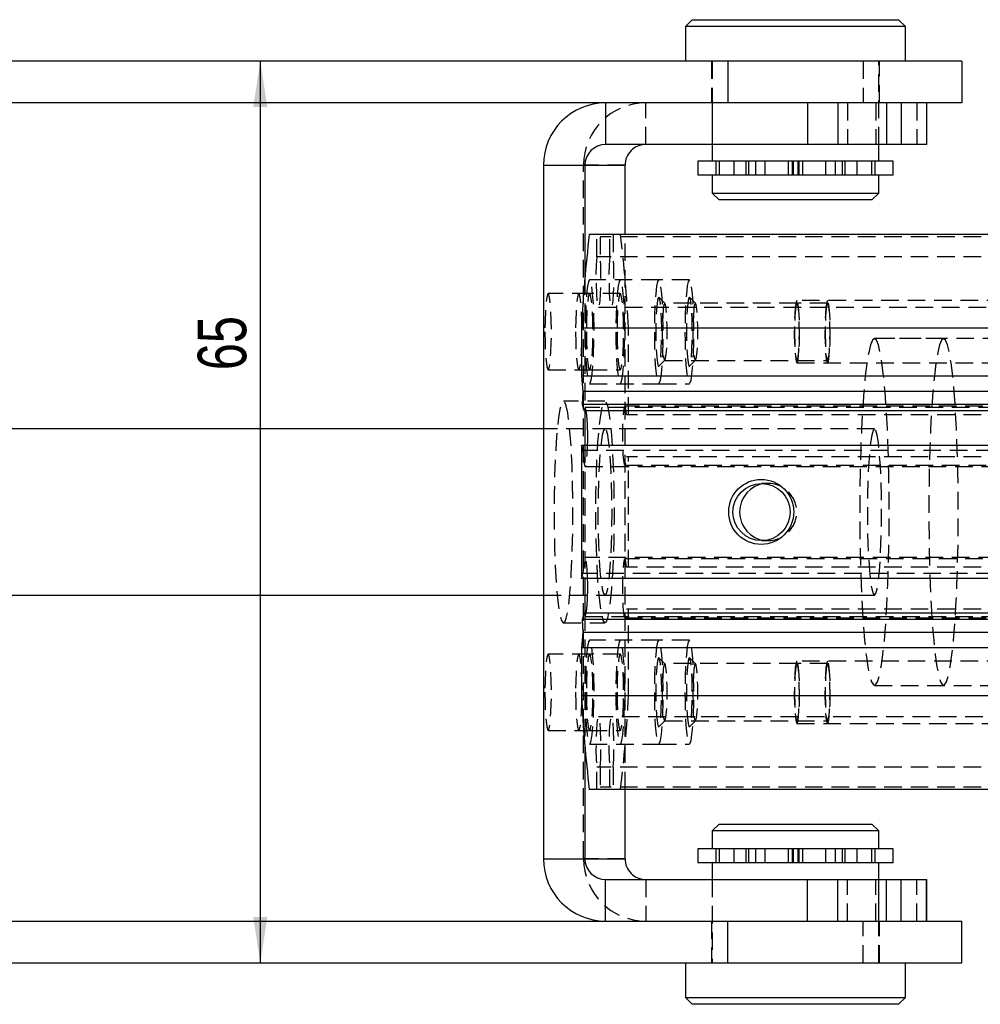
# Model space of a CAD drawing. Extents: x 27 to 362, y 20 to 287.
# Tile 9 of 11: x 200 to 269, y 105 to 176. Entities that reach past the tile are written whole.
import ezdxf

# ---------------------------------------------------------------- set-up
doc = ezdxf.new("R2010")
doc.units = 0
doc.linetypes.add('HIDDEN', pattern=[1.905, 1.27, -0.635])
doc.layers.get('0').update_dxf_attribs({"linetype": 'CONTINUOUS'})
doc.styles.add('SLDTEXTSTYLE0', font='TXT', dxfattribs={"width": 0.75})
doc.dimstyles.new('SLDDIMSTYLE3', dxfattribs={"dimtxt": 3.5, "dimasz": 3.302, "dimexe": 0, "dimexo": 0.0625, "dimgap": 0.875, "dimtad": 1, "dimdec": 3, "dimrnd": 1e-09, "dimzin": 12, "dimtxsty": 'SLDTEXTSTYLE0', "dimsah": 1, "dimcen": 0.09, "dimazin": 3, "dimtfac": 1, "dimtdec": 3, "dimtofl": 0, "dimtmove": 0, "dimatfit": 3, "dimtolj": 1, "dimtzin": 12})

# ---------------------------------------------------------------- blocks, each defined once
blk = doc.blocks.new('_D_10')
at = {"color": 179, "linetype": 'CONTINUOUS'}
blk.add_line((217.59, 173.32), (217.59, 108.32), dxfattribs=at)
for points in [[(217.59, 173.32), (217.082, 170.018), (218.098, 170.018)], [(217.59, 108.32), (218.098, 111.622), (217.082, 111.622)]]:
    blk.add_solid(points, dxfattribs=at)
at = {"color": 179, "linetype": 'CONTINUOUS', "insert": (213.078, 151.045, -41.816), "char_height": 3.5, "attachment_point": 1, "rotation": 90, "style": 'SLDTEXTSTYLE0'}
blk.add_mtext('65', dxfattribs=at)

msp = doc.modelspace()

# ---------------------------------------------------------------- linework, layer by layer
at = {"color": 7, "linetype": 'CONTINUOUS'}
for p, q in [((248.7366, 176.3198), (248.2366, 175.8198)), ((248.7366, 176.3198), (256.1741, 176.3198)), ((256.1741, 176.3198), (263.6116, 176.3198)), ((264.1116, 175.8198), (263.6116, 176.3198)), ((248.2366, 175.8198), (248.2366, 173.3198)), ((256.1741, 175.8198), (248.2366, 175.8198)), ((264.1116, 175.8198), (256.1741, 175.8198)), ((264.1116, 173.3198), (264.1116, 175.8198)), ((251.2933, 173.3198), (118.2477, 173.3198)), ((251.2933, 173.3198), (251.2933, 170.3198)), ((268.1741, 173.3198), (251.2933, 173.3198)), ((268.1741, 173.3198), (268.1741, 170.3198)), ((242.4886, 170.3198), (118.2477, 170.3198)), ((242.4886, 170.3198), (242.4886, 167.3198)), ((257.0457, 170.3198), (242.4886, 170.3198)), ((257.0457, 170.3198), (257.0457, 167.3198)), ((259.234, 170.3198), (257.0457, 170.3198)), ((259.234, 170.3198), (259.234, 167.3198)), ((262.7406, 170.3198), (259.234, 170.3198)), ((262.7406, 170.3198), (262.7406, 167.3198)), ((263.7964, 170.3198), (262.7406, 170.3198)), ((263.7964, 170.3198), (263.7964, 167.3198)), ((263.9966, 170.3198), (263.7964, 170.3198)), ((268.1741, 170.3198), (263.9966, 170.3198)), ((265.6252, 170.3198), (265.6252, 167.3198)), ((265.6361, 167.3198), (265.6361, 170.3198)), ((257.0457, 167.3198), (242.4886, 167.3198)), ((250.1741, 167.3198), (250.1741, 166.1198)), ((259.234, 167.3198), (257.0457, 167.3198)), ((262.7406, 167.3198), (259.234, 167.3198)), ((262.1741, 166.1198), (262.1741, 167.3198)), ((263.7964, 167.3198), (262.7406, 167.3198)), ((265.6252, 167.3198), (263.7964, 167.3198)), ((265.6361, 167.3198), (265.6252, 167.3198)), ((238.0049, 165.8198), (240.994, 165.8198)), ((238.0049, 165.8198), (238.0049, 115.8198)), ((240.994, 165.8198), (243.8842, 165.8198)), ((240.994, 165.8198), (240.994, 157.7609)), ((243.8842, 160.8198), (243.8842, 165.8198)), ((249.1327, 166.1198), (249.1327, 165.1198)), ((263.2155, 166.1198), (249.1327, 166.1198)), ((263.2155, 165.1198), (263.2155, 166.1198)), ((263.2155, 165.1198), (249.1327, 165.1198)), ((250.1741, 165.1198), (250.1741, 163.8198)), ((262.1741, 163.8198), (262.1741, 165.1198)), ((250.1741, 163.8198), (250.6741, 163.3198)), ((250.1741, 163.8198), (262.1741, 163.8198)), ((261.6741, 163.3198), (250.6741, 163.3198)), ((261.6741, 163.3198), (262.1741, 163.8198)), ((329.9893, 160.8198), (241.3114, 160.8198)), ((329.4169, 154.0863), (240.739, 154.0863)), ((240.739, 154.0863), (240.739, 150.6198)), ((329.4169, 150.6198), (240.739, 150.6198)), ((240.739, 150.6198), (240.8325, 149.5198)), ((240.8325, 149.5198), (240.8065, 148.5684)), ((329.5104, 149.5198), (240.8325, 149.5198)), ((329.4844, 148.5684), (240.8065, 148.5684)), ((240.8065, 148.5684), (240.9282, 148.1083)), ((329.6061, 148.1083), (240.9282, 148.1083)), ((240.994, 148.1083), (240.994, 145.6243)), ((238.0049, 146.8198), (191.1255, 146.8198)), ((329.4296, 145.6243), (240.7518, 145.6243)), ((240.7518, 145.6243), (240.7518, 136.0154)), ((329.4296, 136.0154), (240.7518, 136.0154)), ((240.994, 136.0154), (240.994, 133.5314)), ((191.1255, 134.8198), (238.0049, 134.8198)), ((240.9282, 133.5314), (240.8065, 133.0713)), ((329.6061, 133.5314), (240.9282, 133.5314)), ((329.4844, 133.0713), (240.8065, 133.0713)), ((240.8065, 133.0713), (240.8325, 132.1198)), ((240.8325, 132.1198), (240.739, 131.0198)), ((329.5104, 132.1198), (240.8325, 132.1198)), ((329.4169, 131.0198), (240.739, 131.0198)), ((240.739, 131.0198), (240.739, 127.5533)), ((329.4169, 127.5533), (240.739, 127.5533)), ((240.994, 123.8788), (240.994, 115.8198)), ((329.9893, 120.8198), (241.3114, 120.8198)), ((243.8842, 115.8198), (243.8842, 120.8198)), ((250.6741, 118.3198), (250.1741, 117.8198)), ((250.6741, 118.3198), (256.1741, 118.3198)), ((256.1741, 118.3198), (261.6741, 118.3198)), ((262.1741, 117.8198), (261.6741, 118.3198)), ((250.1741, 117.8198), (250.1741, 116.5198)), ((256.1741, 117.8198), (250.1741, 117.8198)), ((262.1741, 117.8198), (256.1741, 117.8198)), ((262.1741, 116.5198), (262.1741, 117.8198)), ((249.1327, 116.5198), (249.1327, 115.5198)), ((263.2155, 116.5198), (249.1327, 116.5198)), ((263.2155, 115.5198), (263.2155, 116.5198)), ((238.0049, 115.8198), (240.994, 115.8198)), ((240.994, 115.8198), (243.8842, 115.8198)), ((263.2155, 115.5198), (249.1327, 115.5198)), ((250.1741, 115.5198), (250.1741, 114.3198)), ((262.1741, 114.3198), (262.1741, 115.5198)), ((242.4886, 111.3198), (242.4886, 114.3198)), ((242.4886, 114.3198), (257.0457, 114.3198)), ((257.0457, 111.3198), (257.0457, 114.3198)), ((257.0457, 114.3198), (259.234, 114.3198)), ((259.234, 111.3198), (259.234, 114.3198)), ((259.234, 114.3198), (262.7406, 114.3198)), ((262.7406, 111.3198), (262.7406, 114.3198)), ((262.7406, 114.3198), (263.7964, 114.3198)), ((263.7964, 111.3198), (263.7964, 114.3198)), ((263.7964, 114.3198), (265.6252, 114.3198)), ((265.6252, 111.3198), (265.6252, 114.3198)), ((265.6252, 114.3198), (265.6361, 114.3198)), ((265.6361, 111.3198), (265.6361, 114.3198)), ((118.2477, 111.3198), (242.4886, 111.3198)), ((242.4886, 111.3198), (257.0457, 111.3198)), ((251.2933, 108.3198), (251.2933, 111.3198)), ((257.0457, 111.3198), (259.234, 111.3198)), ((259.234, 111.3198), (262.7406, 111.3198)), ((262.7406, 111.3198), (263.7964, 111.3198)), ((263.7964, 111.3198), (263.9966, 111.3198)), ((263.9966, 111.3198), (268.1741, 111.3198)), ((268.1741, 108.3198), (268.1741, 111.3198)), ((118.2477, 108.3198), (251.2933, 108.3198)), ((248.2366, 108.3198), (248.2366, 105.8198)), ((251.2933, 108.3198), (268.1741, 108.3198)), ((264.1116, 105.8198), (264.1116, 108.3198)), ((248.2366, 105.8198), (248.7366, 105.3198)), ((248.2366, 105.8198), (264.1116, 105.8198)), ((263.6116, 105.3198), (264.1116, 105.8198)), ((263.6116, 105.3198), (248.7366, 105.3198))]:
    msp.add_line(p, q, dxfattribs=at)
at = {"color": 7, "linetype": 'HIDDEN'}
for p, q in [((250.1241, 173.3198), (250.1241, 170.3198)), ((250.1741, 173.3198), (250.1741, 167.3198)), ((261.0549, 173.3198), (261.0549, 170.3198)), ((262.1741, 167.3198), (262.1741, 173.3198)), ((262.2241, 170.3198), (262.2241, 173.3198)), ((245.3788, 167.3198), (245.3788, 170.3198)), ((250.1741, 170.3198), (250.1741, 167.3198)), ((259.9358, 170.3198), (259.9358, 167.3198)), ((261.9748, 170.3198), (261.9748, 167.3198)), ((262.1741, 167.3198), (262.1741, 170.3198)), ((264.9301, 170.3198), (264.9301, 167.3198)), ((238.0049, 165.8198), (240.895, 165.8198)), ((243.8842, 165.8198), (240.895, 165.8198)), ((240.895, 115.8198), (240.895, 165.8198)), ((250.4241, 166.1198), (250.4241, 165.1198)), ((250.6741, 166.1198), (250.6741, 165.1198)), ((251.7391, 166.1198), (251.7391, 165.1198)), ((252.6062, 166.1198), (252.6062, 165.1198)), ((252.7983, 166.1198), (252.7983, 165.1198)), ((253.304, 166.1198), (253.304, 165.1198)), ((253.9741, 166.1198), (253.9741, 165.1198)), ((255.6741, 165.1198), (255.6741, 166.1198)), ((255.9241, 166.1198), (255.9241, 165.1198)), ((256.0153, 166.1198), (256.0153, 165.1198)), ((256.3329, 166.1198), (256.3329, 165.1198)), ((256.4241, 166.1198), (256.4241, 165.1198)), ((256.6741, 166.1198), (256.6741, 165.1198)), ((258.3741, 165.1198), (258.3741, 166.1198)), ((259.0442, 166.1198), (259.0442, 165.1198)), ((259.5499, 166.1198), (259.5499, 165.1198)), ((259.742, 166.1198), (259.742, 165.1198)), ((260.6091, 166.1198), (260.6091, 165.1198)), ((261.6741, 165.1198), (261.6741, 166.1198)), ((261.9241, 165.1198), (261.9241, 166.1198)), ((241.8432, 159.215), (241.8432, 160.8198)), ((330.5211, 160.6698), (242.0999, 160.6698)), ((242.0999, 160.6698), (242.0999, 159.215)), ((242.7783, 159.215), (242.7783, 160.6698)), ((243.035, 160.8198), (243.035, 159.215)), ((243.8842, 120.8198), (243.8842, 160.8198)), ((330.5211, 159.215), (241.8432, 159.215)), ((240.994, 157.7609), (240.994, 148.1083)), ((246.316, 157.5698), (241.3341, 157.5698)), ((248.5261, 157.5698), (246.316, 157.5698)), ((241.3341, 156.5698), (238.3449, 156.5698)), ((243.5442, 156.5698), (241.3341, 156.5698)), ((246.7624, 155.8793), (246.3341, 156.3107)), ((248.9725, 155.8793), (248.5442, 156.3107)), ((241.9716, 155.5948), (330.6495, 155.5948)), ((256.2798, 155.8868), (246.7474, 155.8868)), ((315.0662, 156.0698), (256.2798, 156.0698)), ((258.4899, 155.8868), (256.2798, 155.8868)), ((244.1392, 147.8298), (244.1392, 154.0863)), ((266.8504, 153.3198), (261.8685, 153.3198)), ((316.6695, 153.3198), (261.8685, 153.3198)), ((246.3341, 151.329), (246.7624, 151.7604)), ((246.7474, 151.7528), (256.2798, 151.7528)), ((248.5442, 151.329), (248.9725, 151.7604)), ((256.2798, 151.7528), (258.4899, 151.7528)), ((256.2798, 151.5698), (315.0662, 151.5698)), ((238.3449, 151.0698), (241.3341, 151.0698)), ((241.3341, 151.0698), (243.5442, 151.0698)), ((241.3341, 150.0698), (246.316, 150.0698)), ((246.316, 150.0698), (248.5261, 150.0698)), ((242.4391, 148.8198), (239.45, 148.8198)), ((332.5536, 148.4448), (243.8757, 148.4448)), ((329.6889, 148.3448), (241.011, 148.3448)), ((332.4265, 147.8298), (244.0028, 147.8298)), ((261.8685, 146.8198), (238.0049, 146.8198)), ((261.8685, 146.8198), (242.4391, 146.8198)), ((240.8502, 145.252), (240.7518, 145.6243)), ((240.994, 145.6243), (240.994, 136.0154)), ((329.5281, 145.252), (240.8502, 145.252)), ((243.8757, 144.1948), (332.5536, 144.1948)), ((332.4265, 144.8098), (244.0028, 144.8098)), ((244.1265, 136.8298), (244.1265, 144.8098)), ((241.011, 144.0948), (329.6889, 144.0948)), ((254.202, 142.8868), (253.7288, 142.8868)), ((253.7288, 138.7528), (254.202, 138.7528)), ((329.6889, 137.5448), (241.011, 137.5448)), ((332.5536, 137.4448), (243.8757, 137.4448)), ((240.7518, 136.0154), (240.8502, 136.3877)), ((329.5281, 136.3877), (240.8502, 136.3877)), ((332.4265, 136.8298), (244.0028, 136.8298)), ((238.0049, 134.8198), (261.8685, 134.8198)), ((242.4391, 134.8198), (261.8685, 134.8198)), ((240.994, 133.5314), (240.994, 123.8788)), ((332.4265, 133.8098), (244.0028, 133.8098)), ((244.1392, 127.5533), (244.1392, 133.8098)), ((239.45, 132.8198), (242.4391, 132.8198)), ((241.011, 133.2948), (329.6889, 133.2948)), ((243.8757, 133.1948), (332.5536, 133.1948)), ((246.316, 131.5698), (241.3341, 131.5698)), ((248.5261, 131.5698), (246.316, 131.5698)), ((241.3341, 130.5698), (238.3449, 130.5698)), ((243.5442, 130.5698), (241.3341, 130.5698)), ((246.7624, 129.8793), (246.3341, 130.3107)), ((248.9725, 129.8793), (248.5442, 130.3107)), ((315.0662, 130.0698), (256.2798, 130.0698)), ((256.2798, 129.8868), (246.7474, 129.8868)), ((258.4899, 129.8868), (256.2798, 129.8868)), ((261.8685, 128.3198), (266.8504, 128.3198)), ((261.8685, 128.3198), (316.6695, 128.3198)), ((330.6495, 126.0448), (241.9716, 126.0448)), ((246.3341, 125.329), (246.7624, 125.7604)), ((246.7474, 125.7528), (256.2798, 125.7528)), ((248.5442, 125.329), (248.9725, 125.7604)), ((256.2798, 125.7528), (258.4899, 125.7528)), ((238.3449, 125.0698), (241.3341, 125.0698)), ((241.3341, 125.0698), (243.5442, 125.0698)), ((256.2798, 125.5698), (315.0662, 125.5698)), ((241.3341, 124.0698), (246.316, 124.0698)), ((246.316, 124.0698), (248.5261, 124.0698)), ((330.5211, 122.4247), (241.8432, 122.4247)), ((241.8432, 120.8198), (241.8432, 122.4247)), ((242.0999, 122.4247), (242.0999, 120.9698)), ((242.7783, 120.9698), (242.7783, 122.4247)), ((243.035, 122.4247), (243.035, 120.8198)), ((330.5211, 120.9698), (242.0999, 120.9698)), ((250.4241, 116.5198), (250.4241, 115.5198)), ((250.6741, 116.5198), (250.6741, 115.5198)), ((251.7391, 116.5198), (251.7391, 115.5198)), ((252.6062, 116.5198), (252.6062, 115.5198)), ((252.7983, 116.5198), (252.7983, 115.5198)), ((253.304, 116.5198), (253.304, 115.5198)), ((253.9741, 116.5198), (253.9741, 115.5198)), ((255.6741, 115.5198), (255.6741, 116.5198)), ((255.9241, 116.5198), (255.9241, 115.5198)), ((256.0153, 116.5198), (256.0153, 115.5198)), ((256.3329, 116.5198), (256.3329, 115.5198)), ((256.4241, 116.5198), (256.4241, 115.5198)), ((256.6741, 116.5198), (256.6741, 115.5198)), ((258.3741, 115.5198), (258.3741, 116.5198)), ((259.0442, 116.5198), (259.0442, 115.5198)), ((259.5499, 116.5198), (259.5499, 115.5198)), ((259.742, 116.5198), (259.742, 115.5198)), ((260.6091, 116.5198), (260.6091, 115.5198)), ((261.6741, 115.5198), (261.6741, 116.5198)), ((261.9241, 115.5198), (261.9241, 116.5198)), ((238.0049, 115.8198), (240.895, 115.8198)), ((243.8842, 115.8198), (240.895, 115.8198)), ((245.3788, 114.3198), (245.3788, 111.3198)), ((250.1741, 114.3198), (250.1741, 108.3198)), ((250.1741, 114.3198), (250.1741, 111.3198)), ((259.9358, 111.3198), (259.9358, 114.3198)), ((261.9748, 111.3198), (261.9748, 114.3198)), ((262.1741, 108.3198), (262.1741, 114.3198)), ((262.1741, 111.3198), (262.1741, 114.3198)), ((264.9301, 111.3198), (264.9301, 114.3198)), ((250.1241, 111.3198), (250.1241, 108.3198)), ((261.0549, 108.3198), (261.0549, 111.3198)), ((262.2241, 108.3198), (262.2241, 111.3198))]:
    msp.add_line(p, q, dxfattribs=at)
at = {"color": 7, "linetype": 'HIDDEN', "flags": 128}
for points in [[(241.8432, 159.215), (241.8085, 158.6337), (241.792, 157.9503), (241.7956, 157.2411), (241.8188, 156.5855), (241.8592, 156.0566), (241.912, 155.7136), (241.9716, 155.5948), (242.0311, 155.7136), (242.084, 156.0566), (242.1243, 156.5855), (242.1476, 157.2411), (242.1512, 157.9503), (242.1347, 158.6337), (242.0999, 159.215)], [(242.7783, 159.215), (242.7436, 158.6337), (242.7271, 157.9503), (242.7306, 157.2411), (242.7539, 156.5855), (242.7942, 156.0566), (242.8471, 155.7136), (242.9066, 155.5948), (242.9662, 155.7136), (243.0191, 156.0566), (243.0594, 156.5855), (243.0826, 157.2411), (243.0862, 157.9503), (243.0697, 158.6337), (243.035, 159.215)], [(241.3341, 157.5698), (241.2548, 157.452), (241.1805, 157.106), (241.1158, 156.5535), (241.0649, 155.8292), (241.0309, 154.9787), (241.0159, 154.0553), (241.0209, 153.1172), (241.0456, 152.2232), (241.0884, 151.4295), (241.1467, 150.786), (241.2167, 150.3332), (241.2941, 150.0994), (241.374, 150.0994), (241.4514, 150.3332), (241.5214, 150.786), (241.5797, 151.4295), (241.6225, 152.2232), (241.6472, 153.1172), (241.6522, 154.0553), (241.6372, 154.9787), (241.6032, 155.8292), (241.5523, 156.5535), (241.4876, 157.106), (241.4133, 157.452), (241.3341, 157.5698)], [(243.5442, 157.5698), (243.4649, 157.452), (243.3906, 157.106), (243.326, 156.5535), (243.275, 155.8292), (243.241, 154.9787), (243.226, 154.0553), (243.231, 153.1172), (243.2557, 152.2232), (243.2986, 151.4295), (243.3568, 150.786), (243.4268, 150.3332), (243.5042, 150.0994), (243.5841, 150.0994), (243.6615, 150.3332), (243.7315, 150.786), (243.7898, 151.4295), (243.8326, 152.2232), (243.8573, 153.1172), (243.8623, 154.0553), (243.8473, 154.9787), (243.8133, 155.8292), (243.7624, 156.5535), (243.6977, 157.106), (243.6234, 157.452), (243.5442, 157.5698)], [(246.316, 157.5698), (246.2367, 157.452), (246.1624, 157.106), (246.0977, 156.5535), (246.0468, 155.8292), (246.0128, 154.9787), (245.9978, 154.0553), (246.0028, 153.1172), (246.0275, 152.2232), (246.0703, 151.4295), (246.1286, 150.786), (246.1986, 150.3332), (246.276, 150.0994), (246.3559, 150.0994), (246.4333, 150.3332), (246.5033, 150.786), (246.5616, 151.4295), (246.6044, 152.2232), (246.6291, 153.1172), (246.6341, 154.0553), (246.6191, 154.9787), (246.5851, 155.8292), (246.5342, 156.5535), (246.4695, 157.106), (246.3952, 157.452), (246.316, 157.5698)], [(248.5261, 157.5698), (248.4468, 157.452), (248.3725, 157.106), (248.3079, 156.5535), (248.2569, 155.8292), (248.2229, 154.9787), (248.2079, 154.0553), (248.213, 153.1172), (248.2376, 152.2232), (248.2805, 151.4295), (248.3387, 150.786), (248.4087, 150.3332), (248.4861, 150.0994), (248.566, 150.0994), (248.6434, 150.3332), (248.7134, 150.786), (248.7717, 151.4295), (248.8145, 152.2232), (248.8392, 153.1172), (248.8442, 154.0553), (248.8292, 154.9787), (248.7952, 155.8292), (248.7443, 156.5535), (248.6796, 157.106), (248.6053, 157.452), (248.5261, 157.5698)], [(238.1112, 153.8198), (238.1206, 153.0451), (238.1483, 152.3331), (238.1918, 151.7415), (238.2478, 151.3184), (238.3116, 151.0978), (238.3782, 151.0978), (238.442, 151.3184), (238.498, 151.7415), (238.5416, 152.3331), (238.5692, 153.0451), (238.5787, 153.8198), (238.5692, 154.5946), (238.5416, 155.3066), (238.498, 155.8982), (238.442, 156.3213), (238.3782, 156.5418), (238.3116, 156.5418), (238.2478, 156.3213), (238.1918, 155.8982), (238.1483, 155.3066), (238.1206, 154.5946), (238.1112, 153.8198)], [(240.3213, 153.8198), (240.3307, 153.0451), (240.3584, 152.3331), (240.4019, 151.7415), (240.4579, 151.3184), (240.5218, 151.0978), (240.5883, 151.0978), (240.6521, 151.3184), (240.7081, 151.7415), (240.7517, 152.3331), (240.7793, 153.0451), (240.7888, 153.8198), (240.7793, 154.5946), (240.7517, 155.3066), (240.7081, 155.8982), (240.6521, 156.3213), (240.5883, 156.5418), (240.5218, 156.5418), (240.4579, 156.3213), (240.4019, 155.8982), (240.3584, 155.3066), (240.3307, 154.5946), (240.3213, 153.8198)], [(241.1003, 153.8198), (241.1098, 153.0451), (241.1374, 152.3331), (241.181, 151.7415), (241.2369, 151.3184), (241.3008, 151.0978), (241.3673, 151.0978), (241.4312, 151.3184), (241.4871, 151.7415), (241.5307, 152.3331), (241.5583, 153.0451), (241.5678, 153.8198), (241.5583, 154.5946), (241.5307, 155.3066), (241.4871, 155.8982), (241.4312, 156.3213), (241.3673, 156.5418), (241.3008, 156.5418), (241.2369, 156.3213), (241.181, 155.8982), (241.1374, 155.3066), (241.1098, 154.5946), (241.1003, 153.8198)], [(243.3104, 153.8198), (243.3199, 153.0451), (243.3475, 152.3331), (243.3911, 151.7415), (243.4471, 151.3184), (243.5109, 151.0978), (243.5774, 151.0978), (243.6413, 151.3184), (243.6973, 151.7415), (243.7408, 152.3331), (243.7685, 153.0451), (243.7779, 153.8198), (243.7685, 154.5946), (243.7408, 155.3066), (243.6973, 155.8982), (243.6413, 156.3213), (243.5774, 156.5418), (243.5109, 156.5418), (243.4471, 156.3213), (243.3911, 155.8982), (243.3475, 155.3066), (243.3199, 154.5946), (243.3104, 153.8198)], [(246.316, 156.3198), (246.2533, 156.2088), (246.1962, 155.8854), (246.1498, 155.3786), (246.1181, 154.7332), (246.104, 154.0067), (246.1088, 153.2635), (246.1319, 152.5698), (246.1714, 151.9872), (246.2238, 151.5674), (246.2843, 151.3478), (246.3476, 151.3478), (246.4082, 151.5674), (246.4605, 151.9872), (246.5, 152.5698), (246.5231, 153.2635), (246.5279, 154.0067), (246.5138, 154.7332), (246.4821, 155.3786), (246.4357, 155.8854), (246.3786, 156.2088), (246.316, 156.3198)], [(248.5261, 156.3198), (248.4634, 156.2088), (248.4064, 155.8854), (248.3599, 155.3786), (248.3283, 154.7332), (248.3142, 154.0067), (248.3189, 153.2635), (248.342, 152.5698), (248.3815, 151.9872), (248.4339, 151.5674), (248.4944, 151.3478), (248.5577, 151.3478), (248.6183, 151.5674), (248.6706, 151.9872), (248.7101, 152.5698), (248.7333, 153.2635), (248.738, 154.0067), (248.7239, 154.7332), (248.6922, 155.3786), (248.6458, 155.8854), (248.5887, 156.2088), (248.5261, 156.3198)], [(246.7474, 155.8868), (246.6903, 155.7748), (246.6395, 155.451), (246.6003, 154.9504), (246.5771, 154.3273), (246.5723, 153.6491), (246.5865, 152.9895), (246.6181, 152.4199), (246.6638, 152.002), (246.7185, 151.781), (246.7763, 151.781), (246.831, 152.002), (246.8767, 152.4199), (246.9083, 152.9895), (246.9225, 153.6491), (246.9177, 154.3273), (246.8945, 154.9504), (246.8553, 155.451), (246.8044, 155.7748), (246.7474, 155.8868)], [(248.9575, 155.8868), (248.9005, 155.7748), (248.8496, 155.451), (248.8104, 154.9504), (248.7872, 154.3273), (248.7824, 153.6491), (248.7966, 152.9895), (248.8282, 152.4199), (248.8739, 152.002), (248.9286, 151.781), (248.9864, 151.781), (249.0411, 152.002), (249.0868, 152.4199), (249.1184, 152.9895), (249.1326, 153.6491), (249.1278, 154.3273), (249.1046, 154.9504), (249.0654, 155.451), (249.0146, 155.7748), (248.9575, 155.8868)], [(256.2798, 156.0698), (256.2177, 155.9479), (256.1623, 155.5954), (256.1196, 155.0505), (256.0944, 154.3722), (256.0892, 153.634), (256.1046, 152.916), (256.139, 152.296), (256.1887, 151.841), (256.2483, 151.6005), (256.3112, 151.6005), (256.3708, 151.841), (256.4205, 152.296), (256.4549, 152.916), (256.4704, 153.634), (256.4652, 154.3722), (256.4399, 155.0505), (256.3972, 155.5954), (256.3419, 155.9479), (256.2798, 156.0698)], [(256.2798, 155.8868), (256.2227, 155.7748), (256.1718, 155.451), (256.1327, 154.9504), (256.1094, 154.3273), (256.1047, 153.6491), (256.1189, 152.9895), (256.1505, 152.4199), (256.1961, 152.002), (256.2508, 151.781), (256.3087, 151.781), (256.3634, 152.002), (256.409, 152.4199), (256.4407, 152.9895), (256.4549, 153.6491), (256.4501, 154.3273), (256.4269, 154.9504), (256.3877, 155.451), (256.3368, 155.7748), (256.2798, 155.8868)], [(258.4899, 156.0698), (258.4278, 155.9479), (258.3724, 155.5954), (258.3298, 155.0505), (258.3045, 154.3722), (258.2993, 153.634), (258.3147, 152.916), (258.3492, 152.296), (258.3989, 151.841), (258.4584, 151.6005), (258.5214, 151.6005), (258.5809, 151.841), (258.6306, 152.296), (258.665, 152.916), (258.6805, 153.634), (258.6753, 154.3722), (258.65, 155.0505), (258.6073, 155.5954), (258.552, 155.9479), (258.4899, 156.0698)], [(258.4899, 155.8868), (258.4328, 155.7748), (258.382, 155.451), (258.3428, 154.9504), (258.3195, 154.3273), (258.3148, 153.6491), (258.329, 152.9895), (258.3606, 152.4199), (258.4062, 152.002), (258.461, 151.781), (258.5188, 151.781), (258.5735, 152.002), (258.6191, 152.4199), (258.6508, 152.9895), (258.665, 153.6491), (258.6602, 154.3273), (258.637, 154.9504), (258.5978, 155.451), (258.5469, 155.7748), (258.4899, 155.8868)], [(261.8685, 153.3198), (261.7269, 153.2083), (261.5878, 152.8757), (261.4537, 152.328), (261.327, 151.5749), (261.21, 150.6298), (261.1047, 149.5097), (261.0131, 148.2346), (260.9367, 146.8271), (260.877, 145.3124), (260.8349, 143.7176), (260.8113, 142.071), (260.8066, 140.4022), (260.8208, 138.7407), (260.8537, 137.1164), (260.9047, 135.5582), (260.9729, 134.0938), (261.0571, 132.7495), (261.1558, 131.5492), (261.2672, 130.5143), (261.3893, 129.6634), (261.52, 129.0115), (261.6569, 128.5703), (261.7976, 128.3478), (261.9395, 128.3478), (262.0802, 128.5703), (262.2171, 129.0115), (262.3478, 129.6634), (262.4699, 130.5143), (262.5813, 131.5492), (262.68, 132.7495), (262.7642, 134.0938), (262.8324, 135.5582), (262.8834, 137.1164), (262.9163, 138.7407), (262.9305, 140.4022), (262.9257, 142.071), (262.9021, 143.7176), (262.8601, 145.3124), (262.8003, 146.8271), (262.724, 148.2346), (262.6323, 149.5097), (262.5271, 150.6298), (262.41, 151.5749), (262.2833, 152.328), (262.1493, 152.8757), (262.0102, 153.2083), (261.8685, 153.3198)], [(261.8685, 153.3198), (261.7269, 153.2083), (261.5878, 152.8757), (261.4537, 152.328), (261.327, 151.5749), (261.21, 150.6298), (261.1047, 149.5097), (261.0131, 148.2346), (260.9367, 146.8271), (260.877, 145.3124), (260.8349, 143.7176), (260.8113, 142.071), (260.8066, 140.4022), (260.8208, 138.7407), (260.8537, 137.1164), (260.9047, 135.5582), (260.9729, 134.0938), (261.0571, 132.7495), (261.1558, 131.5492), (261.2672, 130.5143), (261.3893, 129.6634), (261.52, 129.0115), (261.6569, 128.5703), (261.7976, 128.3478), (261.9395, 128.3478), (262.0802, 128.5703), (262.2171, 129.0115), (262.3478, 129.6634), (262.4699, 130.5143), (262.5813, 131.5492), (262.68, 132.7495), (262.7642, 134.0938), (262.8324, 135.5582), (262.8834, 137.1164), (262.9163, 138.7407), (262.9305, 140.4022), (262.9257, 142.071), (262.9021, 143.7176), (262.8601, 145.3124), (262.8003, 146.8271), (262.724, 148.2346), (262.6323, 149.5097), (262.5271, 150.6298), (262.41, 151.5749), (262.2833, 152.328), (262.1493, 152.8757), (262.0102, 153.2083), (261.8685, 153.3198)], [(266.8504, 153.3198), (266.7088, 153.2083), (266.5697, 152.8757), (266.4356, 152.328), (266.3089, 151.5749), (266.1919, 150.6298), (266.0866, 149.5097), (265.995, 148.2346), (265.9186, 146.8271), (265.8589, 145.3124), (265.8168, 143.7176), (265.7932, 142.071), (265.7885, 140.4022), (265.8027, 138.7407), (265.8356, 137.1164), (265.8866, 135.5582), (265.9548, 134.0938), (266.039, 132.7495), (266.1377, 131.5492), (266.2491, 130.5143), (266.3712, 129.6634), (266.5019, 129.0115), (266.6388, 128.5703), (266.7795, 128.3478), (266.9214, 128.3478), (267.0621, 128.5703), (267.199, 129.0115), (267.3297, 129.6634), (267.4518, 130.5143), (267.5632, 131.5492), (267.6619, 132.7495), (267.7461, 134.0938), (267.8143, 135.5582), (267.8653, 137.1164), (267.8982, 138.7407), (267.9124, 140.4022), (267.9077, 142.071), (267.884, 143.7176), (267.842, 145.3124), (267.7822, 146.8271), (267.7059, 148.2346), (267.6142, 149.5097), (267.509, 150.6298), (267.3919, 151.5749), (267.2652, 152.328), (267.1312, 152.8757), (266.9921, 153.2083), (266.8504, 153.3198)], [(238.7699, 140.8198), (238.7797, 139.4678), (238.8088, 138.1547), (238.8563, 136.9183), (238.9209, 135.7941), (239.0007, 134.8145), (239.0934, 134.0076), (239.1964, 133.3967), (239.3067, 132.9994), (239.4211, 132.827), (239.5363, 132.8846), (239.6491, 133.1705), (239.7561, 133.6764), (239.8543, 134.3879), (239.9409, 135.2843), (240.0134, 136.34), (240.0696, 137.5246), (240.1081, 138.804), (240.1276, 140.1414), (240.1276, 141.4983), (240.1081, 142.8357), (240.0696, 144.1151), (240.0134, 145.2996), (239.9409, 146.3554), (239.8543, 147.2518), (239.7561, 147.9632), (239.6491, 148.4692), (239.5363, 148.755), (239.4211, 148.8126), (239.3067, 148.6403), (239.1964, 148.243), (239.0934, 147.6321), (239.0007, 146.8252), (238.9209, 145.8456), (238.8563, 144.7214), (238.8088, 143.485), (238.7797, 142.1718), (238.7699, 140.8198)], [(241.7591, 140.8198), (241.7689, 139.4678), (241.7979, 138.1547), (241.8454, 136.9183), (241.91, 135.7941), (241.9898, 134.8145), (242.0826, 134.0076), (242.1856, 133.3967), (242.2958, 132.9994), (242.4102, 132.827), (242.5255, 132.8846), (242.6382, 133.1705), (242.7453, 133.6764), (242.8435, 134.3879), (242.9301, 135.2843), (243.0025, 136.34), (243.0588, 137.5246), (243.0972, 138.804), (243.1167, 140.1414), (243.1167, 141.4983), (243.0972, 142.8357), (243.0588, 144.1151), (243.0025, 145.2996), (242.9301, 146.3554), (242.8435, 147.2518), (242.7453, 147.9632), (242.6382, 148.4692), (242.5255, 148.755), (242.4102, 148.8126), (242.2958, 148.6403), (242.1856, 148.243), (242.0826, 147.6321), (241.9898, 146.8252), (241.91, 145.8456), (241.8454, 144.7214), (241.7979, 143.485), (241.7689, 142.1718), (241.7591, 140.8198)], [(244.0028, 147.8298), (243.9534, 148.2383), (243.8953, 148.4323), (243.835, 148.3902), (243.7793, 148.1167), (243.7343, 147.6424), (243.7051, 147.0203), (243.695, 146.3198), (243.7051, 145.6194), (243.7343, 144.9973), (243.7793, 144.5229), (243.835, 144.2495), (243.8953, 144.2074), (243.9534, 144.4014), (244.0028, 144.8098)], [(241.0939, 148.1083), (241.0465, 148.3036), (240.9859, 148.3242), (240.9282, 148.1083)], [(242.4391, 146.8198), (242.3396, 146.7046), (242.2439, 146.3631), (242.1558, 145.8087), (242.0785, 145.0625), (242.015, 144.1533), (241.9679, 143.1159), (241.9389, 141.9904), (241.9291, 140.8198), (241.9389, 139.6493), (241.9679, 138.5237), (242.015, 137.4864), (242.0785, 136.5772), (242.1558, 135.831), (242.2439, 135.2766), (242.3396, 134.9351), (242.4391, 134.8198), (242.5386, 134.9351), (242.6343, 135.2766), (242.7225, 135.831), (242.7998, 136.5772), (242.8632, 137.4864), (242.9103, 138.5237), (242.9393, 139.6493), (242.9491, 140.8198), (242.9393, 141.9904), (242.9103, 143.1159), (242.8632, 144.1533), (242.7998, 145.0625), (242.7225, 145.8087), (242.6343, 146.3631), (242.5386, 146.7046), (242.4391, 146.8198)], [(261.8685, 146.8198), (261.769, 146.7046), (261.6734, 146.3631), (261.5852, 145.8087), (261.5079, 145.0625), (261.4445, 144.1533), (261.3973, 143.1159), (261.3683, 141.9904), (261.3585, 140.8198), (261.3683, 139.6493), (261.3973, 138.5237), (261.4445, 137.4864), (261.5079, 136.5772), (261.5852, 135.831), (261.6734, 135.2766), (261.769, 134.9351), (261.8685, 134.8198), (261.968, 134.9351), (262.0637, 135.2766), (262.1519, 135.831), (262.2292, 136.5772), (262.2926, 137.4864), (262.3397, 138.5237), (262.3688, 139.6493), (262.3786, 140.8198), (262.3688, 141.9904), (262.3397, 143.1159), (262.2926, 144.1533), (262.2292, 145.0625), (262.1519, 145.8087), (262.0637, 146.3631), (261.968, 146.7046), (261.8685, 146.8198)], [(261.8685, 146.8198), (261.769, 146.7046), (261.6734, 146.3631), (261.5852, 145.8087), (261.5079, 145.0625), (261.4445, 144.1533), (261.3973, 143.1159), (261.3683, 141.9904), (261.3585, 140.8198), (261.3683, 139.6493), (261.3973, 138.5237), (261.4445, 137.4864), (261.5079, 136.5772), (261.5852, 135.831), (261.6734, 135.2766), (261.769, 134.9351), (261.8685, 134.8198), (261.968, 134.9351), (262.0637, 135.2766), (262.1519, 135.831), (262.2292, 136.5772), (262.2926, 137.4864), (262.3397, 138.5237), (262.3688, 139.6493), (262.3786, 140.8198), (262.3688, 141.9904), (262.3397, 143.1159), (262.2926, 144.1533), (262.2292, 145.0625), (262.1519, 145.8087), (262.0637, 146.3631), (261.968, 146.7046), (261.8685, 146.8198)], [(240.8502, 145.252), (240.8865, 144.6811), (240.9367, 144.2832), (240.9953, 144.1029), (241.0556, 144.1606), (241.111, 144.4497), (241.1551, 144.9378), (241.183, 145.57), (241.1844, 145.6243)], [(241.1844, 136.0154), (241.183, 136.0697), (241.1551, 136.7019), (241.111, 137.1899), (241.0556, 137.4791), (240.9953, 137.5367), (240.9367, 137.3565), (240.8865, 136.9585), (240.8502, 136.3877)], [(244.0028, 136.8298), (243.9534, 137.2383), (243.8953, 137.4323), (243.835, 137.3902), (243.7793, 137.1167), (243.7343, 136.6424), (243.7051, 136.0203), (243.695, 135.3198), (243.7051, 134.6194), (243.7343, 133.9973), (243.7793, 133.5229), (243.835, 133.2495), (243.8953, 133.2074), (243.9534, 133.4014), (244.0028, 133.8098)], [(240.9282, 133.5314), (240.9859, 133.3155), (241.0465, 133.3361), (241.0939, 133.5314)], [(241.3341, 131.5698), (241.2548, 131.452), (241.1805, 131.106), (241.1158, 130.5535), (241.0649, 129.8292), (241.0309, 128.9787), (241.0159, 128.0553), (241.0209, 127.1172), (241.0456, 126.2232), (241.0884, 125.4295), (241.1467, 124.786), (241.2167, 124.3332), (241.2941, 124.0994), (241.374, 124.0994), (241.4514, 124.3332), (241.5214, 124.786), (241.5797, 125.4295), (241.6225, 126.2232), (241.6472, 127.1172), (241.6522, 128.0553), (241.6372, 128.9787), (241.6032, 129.8292), (241.5523, 130.5535), (241.4876, 131.106), (241.4133, 131.452), (241.3341, 131.5698)], [(243.5442, 131.5698), (243.4649, 131.452), (243.3906, 131.106), (243.326, 130.5535), (243.275, 129.8292), (243.241, 128.9787), (243.226, 128.0553), (243.231, 127.1172), (243.2557, 126.2232), (243.2986, 125.4295), (243.3568, 124.786), (243.4268, 124.3332), (243.5042, 124.0994), (243.5841, 124.0994), (243.6615, 124.3332), (243.7315, 124.786), (243.7898, 125.4295), (243.8326, 126.2232), (243.8573, 127.1172), (243.8623, 128.0553), (243.8473, 128.9787), (243.8133, 129.8292), (243.7624, 130.5535), (243.6977, 131.106), (243.6234, 131.452), (243.5442, 131.5698)], [(246.316, 131.5698), (246.2367, 131.452), (246.1624, 131.106), (246.0977, 130.5535), (246.0468, 129.8292), (246.0128, 128.9787), (245.9978, 128.0553), (246.0028, 127.1172), (246.0275, 126.2232), (246.0703, 125.4295), (246.1286, 124.786), (246.1986, 124.3332), (246.276, 124.0994), (246.3559, 124.0994), (246.4333, 124.3332), (246.5033, 124.786), (246.5616, 125.4295), (246.6044, 126.2232), (246.6291, 127.1172), (246.6341, 128.0553), (246.6191, 128.9787), (246.5851, 129.8292), (246.5342, 130.5535), (246.4695, 131.106), (246.3952, 131.452), (246.316, 131.5698)], [(248.5261, 131.5698), (248.4468, 131.452), (248.3725, 131.106), (248.3079, 130.5535), (248.2569, 129.8292), (248.2229, 128.9787), (248.2079, 128.0553), (248.213, 127.1172), (248.2376, 126.2232), (248.2805, 125.4295), (248.3387, 124.786), (248.4087, 124.3332), (248.4861, 124.0994), (248.566, 124.0994), (248.6434, 124.3332), (248.7134, 124.786), (248.7717, 125.4295), (248.8145, 126.2232), (248.8392, 127.1172), (248.8442, 128.0553), (248.8292, 128.9787), (248.7952, 129.8292), (248.7443, 130.5535), (248.6796, 131.106), (248.6053, 131.452), (248.5261, 131.5698)], [(238.1112, 127.8198), (238.1206, 127.0451), (238.1483, 126.3331), (238.1918, 125.7415), (238.2478, 125.3184), (238.3116, 125.0978), (238.3782, 125.0978), (238.442, 125.3184), (238.498, 125.7415), (238.5416, 126.3331), (238.5692, 127.0451), (238.5787, 127.8198), (238.5692, 128.5946), (238.5416, 129.3066), (238.498, 129.8982), (238.442, 130.3213), (238.3782, 130.5418), (238.3116, 130.5418), (238.2478, 130.3213), (238.1918, 129.8982), (238.1483, 129.3066), (238.1206, 128.5946), (238.1112, 127.8198)], [(240.3213, 127.8198), (240.3307, 127.0451), (240.3584, 126.3331), (240.4019, 125.7415), (240.4579, 125.3184), (240.5218, 125.0978), (240.5883, 125.0978), (240.6521, 125.3184), (240.7081, 125.7415), (240.7517, 126.3331), (240.7793, 127.0451), (240.7888, 127.8198), (240.7793, 128.5946), (240.7517, 129.3066), (240.7081, 129.8982), (240.6521, 130.3213), (240.5883, 130.5418), (240.5218, 130.5418), (240.4579, 130.3213), (240.4019, 129.8982), (240.3584, 129.3066), (240.3307, 128.5946), (240.3213, 127.8198)], [(241.1003, 127.8198), (241.1098, 127.0451), (241.1374, 126.3331), (241.181, 125.7415), (241.2369, 125.3184), (241.3008, 125.0978), (241.3673, 125.0978), (241.4312, 125.3184), (241.4871, 125.7415), (241.5307, 126.3331), (241.5583, 127.0451), (241.5678, 127.8198), (241.5583, 128.5946), (241.5307, 129.3066), (241.4871, 129.8982), (241.4312, 130.3213), (241.3673, 130.5418), (241.3008, 130.5418), (241.2369, 130.3213), (241.181, 129.8982), (241.1374, 129.3066), (241.1098, 128.5946), (241.1003, 127.8198)], [(243.3104, 127.8198), (243.3199, 127.0451), (243.3475, 126.3331), (243.3911, 125.7415), (243.4471, 125.3184), (243.5109, 125.0978), (243.5774, 125.0978), (243.6413, 125.3184), (243.6973, 125.7415), (243.7408, 126.3331), (243.7685, 127.0451), (243.7779, 127.8198), (243.7685, 128.5946), (243.7408, 129.3066), (243.6973, 129.8982), (243.6413, 130.3213), (243.5774, 130.5418), (243.5109, 130.5418), (243.4471, 130.3213), (243.3911, 129.8982), (243.3475, 129.3066), (243.3199, 128.5946), (243.3104, 127.8198)], [(246.316, 130.3198), (246.2533, 130.2088), (246.1962, 129.8854), (246.1498, 129.3786), (246.1181, 128.7332), (246.104, 128.0067), (246.1088, 127.2635), (246.1319, 126.5698), (246.1714, 125.9872), (246.2238, 125.5674), (246.2843, 125.3478), (246.3476, 125.3478), (246.4082, 125.5674), (246.4605, 125.9872), (246.5, 126.5698), (246.5231, 127.2635), (246.5279, 128.0067), (246.5138, 128.7332), (246.4821, 129.3786), (246.4357, 129.8854), (246.3786, 130.2088), (246.316, 130.3198)], [(248.5261, 130.3198), (248.4634, 130.2088), (248.4064, 129.8854), (248.3599, 129.3786), (248.3283, 128.7332), (248.3142, 128.0067), (248.3189, 127.2635), (248.342, 126.5698), (248.3815, 125.9872), (248.4339, 125.5674), (248.4944, 125.3478), (248.5577, 125.3478), (248.6183, 125.5674), (248.6706, 125.9872), (248.7101, 126.5698), (248.7333, 127.2635), (248.738, 128.0067), (248.7239, 128.7332), (248.6922, 129.3786), (248.6458, 129.8854), (248.5887, 130.2088), (248.5261, 130.3198)], [(256.2798, 130.0698), (256.2177, 129.9479), (256.1623, 129.5954), (256.1196, 129.0505), (256.0944, 128.3722), (256.0892, 127.634), (256.1046, 126.916), (256.139, 126.296), (256.1887, 125.841), (256.2483, 125.6005), (256.3112, 125.6005), (256.3708, 125.841), (256.4205, 126.296), (256.4549, 126.916), (256.4704, 127.634), (256.4652, 128.3722), (256.4399, 129.0505), (256.3972, 129.5954), (256.3419, 129.9479), (256.2798, 130.0698)], [(258.4899, 130.0698), (258.4278, 129.9479), (258.3724, 129.5954), (258.3298, 129.0505), (258.3045, 128.3722), (258.2993, 127.634), (258.3147, 126.916), (258.3492, 126.296), (258.3989, 125.841), (258.4584, 125.6005), (258.5214, 125.6005), (258.5809, 125.841), (258.6306, 126.296), (258.665, 126.916), (258.6805, 127.634), (258.6753, 128.3722), (258.65, 129.0505), (258.6073, 129.5954), (258.552, 129.9479), (258.4899, 130.0698)], [(246.7474, 129.8868), (246.6903, 129.7748), (246.6395, 129.451), (246.6003, 128.9504), (246.5771, 128.3273), (246.5723, 127.6491), (246.5865, 126.9895), (246.6181, 126.4199), (246.6638, 126.002), (246.7185, 125.781), (246.7763, 125.781), (246.831, 126.002), (246.8767, 126.4199), (246.9083, 126.9895), (246.9225, 127.6491), (246.9177, 128.3273), (246.8945, 128.9504), (246.8553, 129.451), (246.8044, 129.7748), (246.7474, 129.8868)], [(248.9575, 129.8868), (248.9005, 129.7748), (248.8496, 129.451), (248.8104, 128.9504), (248.7872, 128.3273), (248.7824, 127.6491), (248.7966, 126.9895), (248.8282, 126.4199), (248.8739, 126.002), (248.9286, 125.781), (248.9864, 125.781), (249.0411, 126.002), (249.0868, 126.4199), (249.1184, 126.9895), (249.1326, 127.6491), (249.1278, 128.3273), (249.1046, 128.9504), (249.0654, 129.451), (249.0146, 129.7748), (248.9575, 129.8868)], [(256.2798, 129.8868), (256.2227, 129.7748), (256.1718, 129.451), (256.1327, 128.9504), (256.1094, 128.3273), (256.1047, 127.6491), (256.1189, 126.9895), (256.1505, 126.4199), (256.1961, 126.002), (256.2508, 125.781), (256.3087, 125.781), (256.3634, 126.002), (256.409, 126.4199), (256.4407, 126.9895), (256.4549, 127.6491), (256.4501, 128.3273), (256.4269, 128.9504), (256.3877, 129.451), (256.3368, 129.7748), (256.2798, 129.8868)], [(258.4899, 129.8868), (258.4328, 129.7748), (258.382, 129.451), (258.3428, 128.9504), (258.3195, 128.3273), (258.3148, 127.6491), (258.329, 126.9895), (258.3606, 126.4199), (258.4062, 126.002), (258.461, 125.781), (258.5188, 125.781), (258.5735, 126.002), (258.6191, 126.4199), (258.6508, 126.9895), (258.665, 127.6491), (258.6602, 128.3273), (258.637, 128.9504), (258.5978, 129.451), (258.5469, 129.7748), (258.4899, 129.8868)], [(242.0999, 122.4247), (242.1347, 123.0059), (242.1512, 123.6894), (242.1476, 124.3985), (242.1243, 125.0542), (242.084, 125.5831), (242.0311, 125.9261), (241.9716, 126.0448), (241.912, 125.9261), (241.8592, 125.5831), (241.8188, 125.0542), (241.7956, 124.3985), (241.792, 123.6894), (241.8085, 123.0059), (241.8432, 122.4247)], [(243.035, 122.4247), (243.0697, 123.0059), (243.0862, 123.6894), (243.0826, 124.3985), (243.0594, 125.0542), (243.0191, 125.5831), (242.9662, 125.9261), (242.9066, 126.0448), (242.8471, 125.9261), (242.7942, 125.5831), (242.7539, 125.0542), (242.7306, 124.3985), (242.7271, 123.6894), (242.7436, 123.0059), (242.7783, 122.4247)]]:
    msp.add_lwpolyline(points, dxfattribs=at)
at = {"color": 7, "linetype": 'CONTINUOUS'}
for centre, radius in [((253.703, 140.8254), 2.3445), ((253.7303, 140.8146), 2.0618)]:
    msp.add_circle(centre, radius, dxfattribs=at)
for centre, radius, start, end in [((242.4968, 165.828), 4.4919, 90.104029, 180.10379), ((242.4913, 165.8225), 1.4973, 90.104248, 180.103453), ((245.3815, 165.8226), 1.4973, 90.10368, 180.10402), ((339.5742, 149.076), 98.9621, 173.18465, 177.097944), ((226.5559, 146.3346), 14.6458, 357.220186, 6.956071), ((254.2081, 140.8198), 2.0676, 96.740552, 263.259448), ((225.5301, 135.3425), 15.6688, 353.362442, 2.461302), ((339.5743, 132.5637), 98.9622, 182.902057, 186.815349), ((242.4968, 115.8117), 4.4919, 179.89621, 269.895971), ((242.4913, 115.8171), 1.4973, 179.896547, 269.895752), ((245.3815, 115.8171), 1.4973, 179.89598, 269.89632)]:
    msp.add_arc(centre, radius, start, end, dxfattribs=at)
at = {"color": 7, "linetype": 'HIDDEN'}
for centre, radius, start, end in [((245.3869, 165.828), 4.4919, 90.104029, 180.103695), ((145.304, 149.076), 98.9621, 2.902056, 6.81535), ((254.1976, 140.8198), 2.0664, 263.546545, 96.453455), ((145.304, 132.5637), 98.9622, 353.184651, 357.097943), ((245.3869, 115.8117), 4.4919, 179.896305, 269.895971)]:
    msp.add_arc(centre, radius, start, end, dxfattribs=at)

# ---------------------------------------------------------------- dimensions: what is measured, and where the dimension line sits
at = {"color": 179, "linetype": 'CONTINUOUS'}
dim = msp.add_linear_dim(base=(217.5899, 108.3198), p1=(251.2933, 173.3198), p2=(251.2933, 108.3198), angle=90, dimstyle='SLDDIMSTYLE3', dxfattribs=at)
dim.commit()
dim.dimension.update_dxf_attribs({"geometry": '_D_10', "text_midpoint": (217.5899, 155.0535), "dimtype": 160})

doc.saveas('drawing.dxf')
